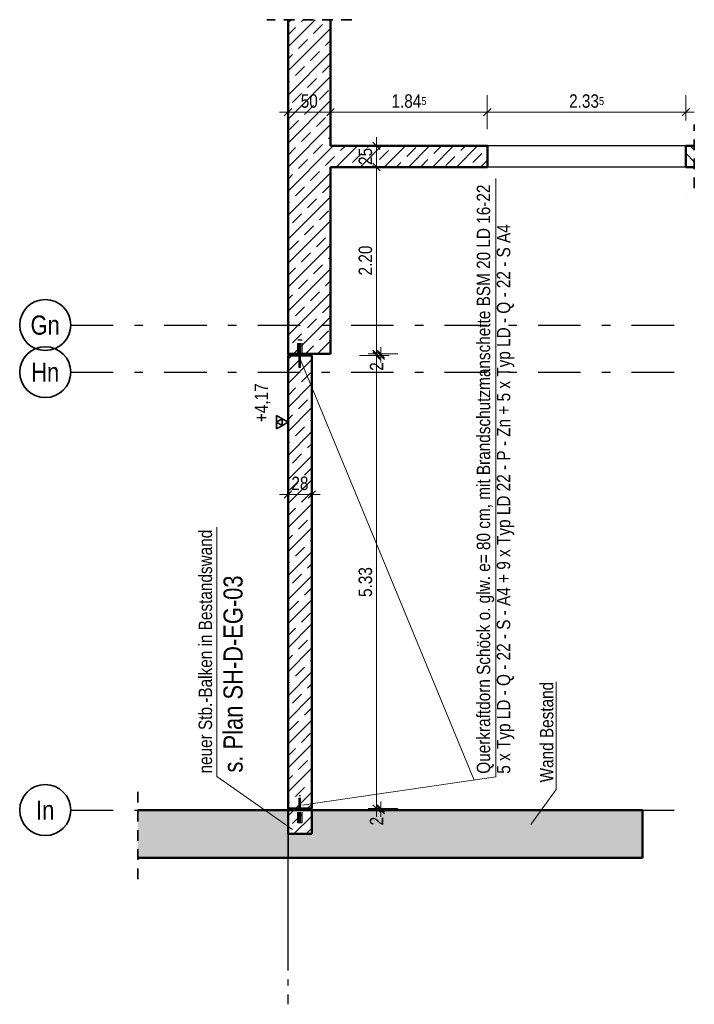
# Model space of a CAD drawing. Header units: millimetres. Extents: x 0 to 102, y -15 to 47.
# Tile 99 of 103: x 66.4 to 74.34, y 12.05 to 23.64. Entities that reach past the tile are written whole.
import ezdxf
from ezdxf.enums import TextEntityAlignment as Align

# ---------------------------------------------------------------- set-up
doc = ezdxf.new("R2010")
doc.units = ezdxf.units.MM
doc.linetypes.add('DASHDOTX2', pattern=[2, 1, -0.5, 0, -0.5])
doc.linetypes.add('HIDDEN', pattern=[0.375, 0.25, -0.125])
doc.layers.add('Achsen', color=7, linetype='Continuous', lineweight=20)
doc.layers.add('Schraffuren', color=7, linetype='Continuous', lineweight=20)
doc.styles.add('Arial Narrow', font='ARIALN.TTF')
doc.dimstyles.new('Arch_Strakon_dimstyle', dxfattribs={"dimtxt": 15.75, "dimasz": 1, "dimexe": 1.25, "dimexo": 0.0625, "dimgap": 1, "dimtad": 0, "dimzin": 12, "dimdsep": 46, "dimtxsty": 'Arial Narrow', "dimblk": 'Arrowhead_Tick', "dimsah": 1, "dimcen": 0, "dimse1": 1, "dimse2": 1, "dimclrd": 6, "dimclrt": 2, "dimazin": 0, "dimtfac": 1, "dimtdec": 4, "dimtmove": 0, "dimatfit": 3, "dimldrblk": 'NONE', "dimfxl": 1, "dimtvp": 1, "dimtolj": 1, "dimtzin": 0, "dimlwd": 13, "dimarcsym": 2})
pattern_1 = [(45, (0, 0), (-0.14142136, 0.14142136), [0.15, -0.1]), (45, (-0.07071, 0.07071), (-0.14142136, 0.14142136), [])]

# ---------------------------------------------------------------- blocks, each defined once
blk = doc.blocks.new('Arrowhead_Tick')
at = {"color": 0, "linetype": 'Continuous', "lineweight": -2}
for p, q in [((0, 20), (0, -10)), ((-1, 0), (0, 0)), ((10, 0), (0, 0))]:
    blk.add_line(p, q, dxfattribs=at)
at = {"color": 2, "linetype": 'Continuous', "lineweight": 35}
blk.add_line((4.4, 4.4), (-4.4, -4.4), dxfattribs=at)
blk = doc.blocks.new('*D419')
at = {"color": 6, "linetype": 'Continuous', "lineweight": 13}
blk.add_line((69.572, 22.55), (70.052, 22.55), dxfattribs=at)
at = {"layer": 'Defpoints', "color": 0}
for p in [(69.562, 23.638), (70.062, 22.55), (70.062, 22.154)]:
    blk.add_point(p, dxfattribs=at)
at = {"color": 6, "lineweight": 13, "xscale": 0.01, "yscale": 0.01, "zscale": 0.01}
blk.add_blockref('Arrowhead_Tick', (70.062, 22.55), dxfattribs=at)
at = {"color": 6, "lineweight": 13, "xscale": 0.01, "yscale": 0.01, "zscale": 0.01, "rotation": 180}
blk.add_blockref('Arrowhead_Tick', (69.562, 22.55), dxfattribs=at)
at = {"color": 2, "lineweight": 35, "insert": (69.812, 22.68), "char_height": 0.1575, "attachment_point": 5, "style": 'Arial Narrow'}
blk.add_mtext('\\A1;50', dxfattribs=at)
blk = doc.blocks.new('_None')
blk = doc.blocks.new('*D420')
at = {"color": 6, "linetype": 'Continuous', "lineweight": 13}
blk.add_line((70.072, 22.55), (71.897, 22.55), dxfattribs=at)
at = {"layer": 'Defpoints', "color": 0}
for p in [(71.907, 22.55), (70.062, 22.154), (71.907, 21.904)]:
    blk.add_point(p, dxfattribs=at)
at = {"color": 6, "lineweight": 13, "xscale": 0.01, "yscale": 0.01, "zscale": 0.01}
blk.add_blockref('Arrowhead_Tick', (71.907, 22.55), dxfattribs=at)
at = {"color": 6, "lineweight": 13, "xscale": 0.01, "yscale": 0.01, "zscale": 0.01, "rotation": 180}
blk.add_blockref('Arrowhead_Tick', (70.062, 22.55), dxfattribs=at)
at = {"color": 2, "lineweight": 35, "insert": (70.985, 22.68), "char_height": 0.1575, "attachment_point": 5, "style": 'Arial Narrow'}
blk.add_mtext('\\A1;1.84{\\A1;\\H.6x;\\S5;}', dxfattribs=at)
blk = doc.blocks.new('*D421')
at = {"color": 6, "linetype": 'Continuous', "lineweight": 13}
blk.add_line((71.917, 22.55), (74.232, 22.55), dxfattribs=at)
at = {"layer": 'Defpoints', "color": 0}
for p in [(74.242, 22.55), (71.907, 21.904), (74.242, 21.529)]:
    blk.add_point(p, dxfattribs=at)
at = {"color": 6, "lineweight": 13, "xscale": 0.01, "yscale": 0.01, "zscale": 0.01}
blk.add_blockref('Arrowhead_Tick', (74.242, 22.55), dxfattribs=at)
at = {"color": 6, "lineweight": 13, "xscale": 0.01, "yscale": 0.01, "zscale": 0.01, "rotation": 180}
blk.add_blockref('Arrowhead_Tick', (71.907, 22.55), dxfattribs=at)
at = {"color": 2, "lineweight": 35, "insert": (73.075, 22.68), "char_height": 0.1575, "attachment_point": 5, "style": 'Arial Narrow'}
blk.add_mtext('\\A1;2.33{\\A1;\\H.6x;\\S5;}', dxfattribs=at)
blk = doc.blocks.new('*D422')
at = {"color": 6, "linetype": 'Continuous', "lineweight": 13}
blk.add_line((70.604, 19.714), (70.604, 21.894), dxfattribs=at)
at = {"layer": 'Defpoints', "color": 0}
for p in [(70.062, 21.904), (70.604, 21.904), (70.062, 19.704)]:
    blk.add_point(p, dxfattribs=at)
at = {"color": 6, "lineweight": 13, "xscale": 0.01, "yscale": 0.01, "zscale": 0.01}
for p, rotation in [((70.604, 21.904), 90), ((70.604, 19.704), 270)]:
    blk.add_blockref('Arrowhead_Tick', p, dxfattribs=dict(at, rotation=rotation))
at = {"color": 2, "lineweight": 35, "insert": (70.473, 20.804), "char_height": 0.1575, "attachment_point": 5, "rotation": 90, "style": 'Arial Narrow'}
blk.add_mtext('\\A1;2.20', dxfattribs=at)
blk = doc.blocks.new('*D423')
at = {"color": 6, "linetype": 'Continuous', "lineweight": 13}
for p, q in [((70.654, 14.364), (70.654, 14.374)), ((70.654, 14.334), (70.654, 14.354)), ((70.654, 14.324), (70.654, 14.314))]:
    blk.add_line(p, q, dxfattribs=at)
at = {"layer": 'Defpoints', "color": 0}
for p in [(69.842, 14.354), (70.654, 14.354), (73.732, 14.334)]:
    blk.add_point(p, dxfattribs=at)
at = {"color": 6, "lineweight": 13, "xscale": 0.01, "yscale": 0.01, "zscale": 0.01}
for p, rotation in [((70.654, 14.334), 90), ((70.654, 14.354), 270)]:
    blk.add_blockref('Arrowhead_Tick', p, dxfattribs=dict(at, rotation=rotation))
at = {"color": 2, "lineweight": 35, "insert": (70.604, 14.205), "char_height": 0.1575, "attachment_point": 5, "rotation": 90, "style": 'Arial Narrow'}
blk.add_mtext('\\A1;2', dxfattribs=at)
blk = doc.blocks.new('*D424')
at = {"color": 6, "linetype": 'Continuous', "lineweight": 13}
blk.add_line((70.604, 14.364), (70.604, 19.674), dxfattribs=at)
at = {"layer": 'Defpoints', "color": 0}
for p in [(69.842, 19.684), (70.604, 19.684), (69.842, 14.354)]:
    blk.add_point(p, dxfattribs=at)
at = {"color": 6, "lineweight": 13, "xscale": 0.01, "yscale": 0.01, "zscale": 0.01}
for p, rotation in [((70.604, 19.684), 90), ((70.604, 14.354), 270)]:
    blk.add_blockref('Arrowhead_Tick', p, dxfattribs=dict(at, rotation=rotation))
at = {"color": 2, "lineweight": 35, "insert": (70.473, 17.019), "char_height": 0.1575, "attachment_point": 5, "rotation": 90, "style": 'Arial Narrow'}
blk.add_mtext('\\A1;5.33', dxfattribs=at)
blk = doc.blocks.new('*D425')
at = {"color": 6, "linetype": 'Continuous', "lineweight": 13}
for p, q in [((70.654, 19.714), (70.654, 19.724)), ((70.654, 19.684), (70.654, 19.704)), ((70.654, 19.674), (70.654, 19.664))]:
    blk.add_line(p, q, dxfattribs=at)
at = {"layer": 'Defpoints', "color": 0}
for p in [(70.062, 19.704), (70.654, 19.704), (69.842, 19.684)]:
    blk.add_point(p, dxfattribs=at)
at = {"color": 6, "lineweight": 13, "xscale": 0.01, "yscale": 0.01, "zscale": 0.01}
for p, rotation in [((70.654, 19.684), 90), ((70.654, 19.704), 270)]:
    blk.add_blockref('Arrowhead_Tick', p, dxfattribs=dict(at, rotation=rotation))
at = {"color": 2, "lineweight": 35, "insert": (70.604, 19.556), "char_height": 0.1575, "attachment_point": 5, "rotation": 90, "style": 'Arial Narrow'}
blk.add_mtext('\\A1;2', dxfattribs=at)
blk = doc.blocks.new('*D426')
at = {"color": 6, "linetype": 'Continuous', "lineweight": 13}
blk.add_line((69.572, 18.05), (69.832, 18.05), dxfattribs=at)
at = {"layer": 'Defpoints', "color": 0}
for p in [(69.562, 19.684), (69.842, 19.684), (69.842, 18.05)]:
    blk.add_point(p, dxfattribs=at)
at = {"color": 6, "lineweight": 13, "xscale": 0.01, "yscale": 0.01, "zscale": 0.01}
blk.add_blockref('Arrowhead_Tick', (69.842, 18.05), dxfattribs=at)
at = {"color": 6, "lineweight": 13, "xscale": 0.01, "yscale": 0.01, "zscale": 0.01, "rotation": 180}
blk.add_blockref('Arrowhead_Tick', (69.562, 18.05), dxfattribs=at)
at = {"color": 2, "lineweight": 35, "insert": (69.702, 18.18), "char_height": 0.1575, "attachment_point": 5, "style": 'Arial Narrow'}
blk.add_mtext('\\A1;28', dxfattribs=at)
blk = doc.blocks.new('*D427')
at = {"color": 6, "linetype": 'Continuous', "lineweight": 13}
blk.add_line((70.604, 21.914), (70.604, 22.144), dxfattribs=at)
at = {"layer": 'Defpoints', "color": 0}
for p in [(70.604, 22.154), (71.907, 22.154), (71.907, 21.904)]:
    blk.add_point(p, dxfattribs=at)
at = {"color": 6, "lineweight": 13, "xscale": 0.01, "yscale": 0.01, "zscale": 0.01}
for p, rotation in [((70.604, 22.154), 90), ((70.604, 21.904), 270)]:
    blk.add_blockref('Arrowhead_Tick', p, dxfattribs=dict(at, rotation=rotation))
at = {"color": 2, "lineweight": 35, "insert": (70.473, 22.029), "char_height": 0.1575, "attachment_point": 5, "rotation": 90, "style": 'Arial Narrow'}
blk.add_mtext('\\A1;25', dxfattribs=at)

msp = doc.modelspace()

# ---------------------------------------------------------------- hatches: boundary and pattern name
at = {"lineweight": 13}
h = msp.add_hatch(dxfattribs=at)
h.set_pattern_fill('wuB', color=6, scale=0.01, angle=135, style=0, pattern_type=2)
h.set_pattern_definition([(135, (0, 0), (-0.212132, -0.212132), []), (135, (-0.0707, -0.0707), (-0.212132, -0.212132), []), (135, (-0.14142, -0.14142), (-0.212132, -0.212132), [0.15, -0.1])])
h.paths.add_polyline_path([(74.3423984, 21.9044708), (74.3423984, 22.1544708), (74.2423984, 22.1544741), (74.2423996, 21.9044708)])
at = {"layer": 'Schraffuren', "lineweight": 13}
h = msp.add_hatch(dxfattribs=at)
h.set_pattern_fill('bB', color=6, scale=0.01, angle=45, style=0, pattern_type=2)
h.set_pattern_definition(pattern_1)
h.paths.add_polyline_path([(69.5623924, 19.7044743), (70.0623924, 19.7044743), (70.0623924, 23.6384456), (69.5623924, 23.6384456)])
h = msp.add_hatch(dxfattribs=at)
h.set_pattern_fill('bB', color=6, scale=0.01, angle=45, style=0, pattern_type=2)
h.set_pattern_definition(pattern_1)
h.paths.add_polyline_path([(70.0623924, 21.9044708), (71.9073984, 21.9044708), (71.9073984, 22.1544708), (70.0623924, 22.1544708)])
h = msp.add_hatch(dxfattribs=at)
h.set_pattern_fill('bB', color=6, scale=0.01, angle=45, style=0, pattern_type=2)
h.set_pattern_definition(pattern_1)
h.paths.add_polyline_path([(69.8423984, 14.3536435), (69.8423984, 19.6844613), (69.5623984, 19.6844613), (69.5623984, 14.3536435)])
at = {"layer": 'Schraffuren', "lineweight": 13, "true_color": 0xf0f0f0}
msp.add_hatch(color=7, dxfattribs=at).paths.add_polyline_path([(67.7941444, 13.7736435), (73.7323984, 13.7736435), (73.7323984, 14.3336435), (69.8423984, 14.3336435), (69.8423984, 14.0536435), (69.5623984, 14.0536435), (69.5623984, 14.3336435), (67.7941444, 14.3336435)])
at = {"layer": 'Schraffuren', "lineweight": 13}
h = msp.add_hatch(dxfattribs=at)
h.set_pattern_fill('bB', color=6, scale=0.01, angle=45, style=0, pattern_type=2)
h.set_pattern_definition(pattern_1)
h.paths.add_polyline_path([(69.8423984, 14.0536435), (69.8423984, 14.3336435), (69.5623984, 14.3336435), (69.5623984, 14.0536435)])

# ---------------------------------------------------------------- linework, layer by layer
at = {"color": 2, "linetype": 'HIDDEN', "lineweight": 35, "ltscale": 0.5}
for p, q in [((70.3123924, 23.6384456), (69.3123924, 23.6384456)), ((74.3423984, 21.6544741), (74.3423984, 22.4044741)), ((67.7941444, 13.5236435), (67.7941444, 14.5836435)), ((69.5623924, 13.980083), (69.5623924, 14.0536435)), ((69.5623924, 13.9095318), (69.5623924, 13.980083)), ((69.5623924, 13.8357457), (69.5623924, 13.9095318)), ((69.5623924, 13.8355828), (69.5623924, 13.8357457)), ((69.5623924, 13.8036812), (69.5623924, 13.8355828)), ((69.5623924, 13.7736435), (69.5623924, 13.8036812))]:
    msp.add_line(p, q, dxfattribs=at)
at = {"color": 4, "linetype": 'Continuous', "lineweight": 50}
for p, q in [((69.5623924, 19.7044743), (69.5623924, 23.6384456)), ((70.0623924, 22.1544708), (70.0623924, 23.6384456)), ((71.9073984, 22.1544708), (70.0623924, 22.1544708)), ((71.9073984, 21.9044708), (71.9073984, 22.1544708)), ((74.2423984, 21.9044708), (74.2423984, 22.1544741)), ((74.3423984, 22.1544708), (74.2423996, 22.1544708)), ((71.9073984, 21.9044708), (70.0623924, 21.9044708)), ((70.0623924, 19.7044743), (70.0623924, 21.9044708)), ((74.3423984, 21.9044708), (74.2423996, 21.9044708)), ((70.0623924, 19.7044743), (69.5623924, 19.7044743)), ((69.5623924, 14.3536435), (69.5623924, 19.6844613)), ((69.8423984, 19.6844613), (69.5623984, 19.6844613)), ((69.8423984, 14.3536435), (69.8423984, 19.6844613)), ((69.5623984, 14.3336435), (67.7941444, 14.3336435)), ((69.5623924, 14.0536435), (69.5623924, 14.3336435)), ((69.8423984, 14.3536435), (69.5623984, 14.3536435)), ((69.8423984, 14.3336435), (69.5623984, 14.3336435)), ((73.7323984, 14.3336435), (69.8423984, 14.3336435)), ((69.8423984, 14.0536435), (69.8423984, 14.3336435)), ((73.7323984, 13.7736435), (73.7323984, 14.3336435)), ((69.8423984, 14.0536435), (69.5623984, 14.0536435)), ((73.7323984, 13.7736435), (67.7941444, 13.7736435))]:
    msp.add_line(p, q, dxfattribs=at)
at = {"color": 3, "linetype": 'HIDDEN', "lineweight": 25, "ltscale": 0.5}
for p, q in [((69.6793014, 19.8644743), (69.6773984, 19.8644743)), ((69.6773984, 19.7044743), (69.6773984, 19.8644743)), ((69.6847207, 19.8644743), (69.6793014, 19.8644743)), ((69.6928313, 19.8644743), (69.6847207, 19.8644743)), ((69.7023984, 19.8644743), (69.6928313, 19.8644743)), ((69.6943984, 19.7044743), (69.6943984, 19.8644743)), ((69.7119655, 19.8644743), (69.7023984, 19.8644743)), ((69.7103984, 19.7044743), (69.7103984, 19.8644743)), ((69.7200761, 19.8644743), (69.7119655, 19.8644743)), ((69.7254954, 19.8644743), (69.7200761, 19.8644743)), ((69.7273984, 19.8644743), (69.7254954, 19.8644743)), ((69.7273984, 19.7044743), (69.7273984, 19.8644743)), ((69.6943984, 19.5444743), (69.6943984, 19.6844613)), ((69.7103984, 19.5444743), (69.7103984, 19.6844613)), ((69.6950074, 19.5444743), (69.6943984, 19.5444743)), ((69.6967415, 19.5444743), (69.6950074, 19.5444743)), ((69.6993369, 19.5444743), (69.6967415, 19.5444743)), ((69.7023984, 19.5444743), (69.6993369, 19.5444743)), ((69.7054599, 19.5444743), (69.7023984, 19.5444743)), ((69.7080553, 19.5444743), (69.7054599, 19.5444743)), ((69.7097894, 19.5444743), (69.7080553, 19.5444743)), ((69.7103984, 19.5444743), (69.7097894, 19.5444743)), ((69.6950074, 14.5036435), (69.6943984, 14.5036435)), ((69.6943984, 14.3536435), (69.6943984, 14.5036435)), ((69.6967415, 14.5036435), (69.6950074, 14.5036435)), ((69.6993369, 14.5036435), (69.6967415, 14.5036435)), ((69.7023984, 14.5036435), (69.6993369, 14.5036435)), ((69.7054599, 14.5036435), (69.7023984, 14.5036435)), ((69.7080553, 14.5036435), (69.7054599, 14.5036435)), ((69.7097894, 14.5036435), (69.7080553, 14.5036435)), ((69.7103984, 14.5036435), (69.7097894, 14.5036435)), ((69.7103984, 14.3536435), (69.7103984, 14.5036435)), ((69.6773984, 14.1836435), (69.6773984, 14.3336435)), ((69.6943984, 14.1836435), (69.6943984, 14.3336435)), ((69.7103984, 14.1836435), (69.7103984, 14.3336435)), ((69.7273984, 14.1836435), (69.7273984, 14.3336435)), ((69.6793014, 14.1836435), (69.6773984, 14.1836435)), ((69.6847207, 14.1836435), (69.6793014, 14.1836435)), ((69.6928313, 14.1836435), (69.6847207, 14.1836435)), ((69.7023984, 14.1836435), (69.6928313, 14.1836435)), ((69.7119655, 14.1836435), (69.7023984, 14.1836435)), ((69.7200761, 14.1836435), (69.7119655, 14.1836435)), ((69.7254954, 14.1836435), (69.7200761, 14.1836435)), ((69.7273984, 14.1836435), (69.7254954, 14.1836435))]:
    msp.add_line(p, q, dxfattribs=at)
at = {"color": 3, "linetype": 'Continuous', "lineweight": 25}
for p, q in [((69.5623924, 19.6844613), (69.5623924, 19.7044743)), ((69.5623924, 18.82125), (69.5623924, 19.3498252)), ((69.5623924, 14.3336435), (69.5623924, 14.3504825)), ((69.5623924, 13.7573791), (69.5623924, 13.7736435)), ((69.5623924, 13.7570798), (69.5623924, 13.7573791)), ((69.5623924, 13.6605289), (69.5623924, 13.7570798)), ((69.5623924, 13.6602317), (69.5623924, 13.6605289)), ((69.5623924, 13.5659782), (69.5623924, 13.6602317)), ((69.5623924, 13.5656811), (69.5623924, 13.5659782)), ((69.5623924, 13.4714276), (69.5623924, 13.5656811)), ((69.5623924, 13.4711305), (69.5623924, 13.4714276)), ((69.5623924, 13.3768296), (69.5623924, 13.4711305)), ((69.5623924, 13.3765281), (69.5623924, 13.3768296)), ((69.5623924, 13.2822832), (69.5623924, 13.3765281)), ((69.5623924, 13.2819775), (69.5623924, 13.2822832)), ((69.5623924, 13.1877283), (69.5623924, 13.2819775)), ((69.5623924, 13.1874311), (69.5623924, 13.1877283)), ((69.5623924, 13.0931776), (69.5623924, 13.1874311)), ((69.5623924, 13.0928805), (69.5623924, 13.0931776)), ((69.5623924, 12.9986313), (69.5623924, 13.0928805)), ((69.5623924, 12.9983299), (69.5623924, 12.9986313)), ((69.5623924, 12.904029), (69.5623924, 12.9983299)), ((69.5623924, 12.9037275), (69.5623924, 12.904029)), ((69.5623924, 12.8094783), (69.5623924, 12.9037275)), ((69.5623924, 12.8091769), (69.5623924, 12.8094783)), ((69.5623924, 12.7149277), (69.5623924, 12.8091769)), ((69.5623924, 12.7143291), (69.5623924, 12.7149277)), ((69.5623924, 12.4454782), (69.5623924, 12.7100787)), ((69.5623924, 12.2690763), (69.5623924, 12.3396276)), ((69.5623924, 12.0486723), (69.5623924, 12.1632775))]:
    msp.add_line(p, q, dxfattribs=at)
at = {"color": 2, "linetype": 'Continuous', "lineweight": 35}
for p, q in [((69.5623924, 18.9), (69.4259974, 18.97875)), ((69.4259974, 18.97875), (69.4259974, 18.82125)), ((69.4941949, 18.939375), (69.4259974, 18.9)), ((69.4259974, 18.82125), (69.5623924, 18.9)), ((69.4259974, 18.9), (69.4941949, 18.860625)), ((69.4941949, 18.860625), (69.4941949, 18.939375))]:
    msp.add_line(p, q, dxfattribs=at)
at = {"color": 5, "linetype": 'Continuous', "lineweight": 18}
for p, q in [((68.7229056, 17.6648634), (68.7229056, 14.7294153)), ((72.7166527, 15.8450551), (72.7166527, 14.5774)), ((68.7229056, 14.7294153), (69.6143497, 14.1075921)), ((72.7166527, 14.5774), (72.4204073, 14.1640343))]:
    msp.add_line(p, q, dxfattribs=at)
at = {"color": 9, "linetype": 'Continuous', "lineweight": 0}
msp.add_circle((74.2423984, 21.5294741), 0.00111, dxfattribs=at)
at = {"layer": 'Achsen', "color": 3, "linetype": 'Continuous', "lineweight": 25}
for p, q in [((74.2423996, 22.1544708), (71.9073984, 22.1544708)), ((74.2423996, 21.9044708), (71.9073984, 21.9044708)), ((69.6943984, 19.6844613), (69.6943984, 19.7044743)), ((69.7103984, 19.6844613), (69.7103984, 19.7044743)), ((69.6943984, 14.3336435), (69.6943984, 14.3536435)), ((69.7103984, 14.3336435), (69.7103984, 14.3536435))]:
    msp.add_line(p, q, dxfattribs=at)
at = {"layer": 'Achsen', "color": 5, "linetype": 'Continuous', "lineweight": 18}
for p, q in [((72.0084817, 14.7246345), (72.0084817, 21.7707795)), ((71.751928, 14.6875767), (69.697854, 19.6632839)), ((69.7232455, 14.3945448), (72.0084817, 14.7246345))]:
    msp.add_line(p, q, dxfattribs=at)
at = {"layer": 'Achsen', "color": 3, "linetype": 'DASHDOTX2', "lineweight": 25, "ltscale": 0.5}
for p, q in [((67.0049462, 20.044471), (74.1852221, 20.044471)), ((67.0049462, 19.489471), (74.1417046, 19.489471)), ((67.0049462, 14.334471), (74.1703308, 14.334471))]:
    msp.add_line(p, q, dxfattribs=at)
at = {"layer": 'Achsen', "color": 2, "linetype": 'Continuous', "lineweight": 35}
for centre in [(66.7049462, 20.044471), (66.7049462, 19.489471), (66.7049462, 14.334471)]:
    msp.add_circle(centre, 0.3, dxfattribs=at)

# ---------------------------------------------------------------- texts
at = {"color": 2, "lineweight": 35, "style": 'Arial Narrow'}
for s, p in [('neuer Stb.-Balken in Bestandswand', (68.6678866, 14.7660946)), ('Wand Bestand', (72.6836447, 14.6608387))]:
    msp.add_text(s, height=0.1575, rotation=90, dxfattribs=at).set_placement(p)
at = {"color": 4, "lineweight": 50, "style": 'Arial Narrow'}
msp.add_text('s. Plan SH-D-EG-03', height=0.225, rotation=90, dxfattribs=at).set_placement((69.0275966, 14.7763153))
at = {"color": 2, "lineweight": 35, "insert": (69.1686424, 18.8506537), "char_height": 0.1575, "attachment_point": 1, "rotation": 90, "line_spacing_factor": 0.9, "style": 'Arial Narrow'}
msp.add_mtext(' +4,17', dxfattribs=at)
at = {"layer": 'Achsen', "color": 4, "lineweight": 50, "style": 'Arial Narrow'}
for s, p in [('Gn', (66.7049462, 20.0436435)), ('Hn', (66.7049462, 19.4886435)), ('In', (66.7049462, 14.3336435))]:
    msp.add_text(s, height=0.225, dxfattribs=at).set_placement(p, align=Align.MIDDLE_CENTER)
at = {"layer": 'Achsen', "color": 2, "lineweight": 35, "insert": (72.2243096, 14.7627217), "char_height": 0.1575, "attachment_point": 7, "rotation": 90, "line_spacing_factor": 0.9, "style": 'Arial Narrow'}
msp.add_mtext('Querkraftdorn Schöck o. glw. e= 80 cm, mit Brandschutzmanschette BSM 20 LD 16-22{\\P}5 x Typ LD - Q - 22 - S - A4 + 9 x Typ LD 22 - P - Zn + 5 x Typ LD - Q - 22 - S A4', dxfattribs=at)

# ---------------------------------------------------------------- dimensions: what is measured, and where the dimension line sits
at = {"lineweight": 35}
for base, p1, p2, text, picture, middle in [((70.0623924, 22.55), (69.5623924, 23.6384456), (70.0623924, 22.1544708), '50', '*D419', (69.8123924, 22.55)), ((71.9073984, 22.55), (70.0623924, 22.1544708), (71.9073984, 21.9044708), '1.84{\\A1;\\H.6x;\\S5;}', '*D420', (70.9848954, 22.55)), ((74.2423984, 22.55), (71.9073984, 21.9044708), (74.2423984, 21.5294741), '2.33{\\A1;\\H.6x;\\S5;}', '*D421', (73.0748984, 22.55)), ((69.8423984, 18.05), (69.5623924, 19.6844613), (69.8423984, 19.6844613), '28', '*D426', (69.7023954, 18.05))]:
    dim = msp.add_linear_dim(base=base, p1=p1, p2=p2, text=text, dimstyle='Arch_Strakon_dimstyle', override={"dimscale": 0.01, "dimtxt": 15.75, "dimasz": 1, "dimgap": 5, "dimtad": 1, "dimjust": 0, "dimtih": 0, "dimtoh": 0, "dimdec": 5, "dimdsep": 46, "dimtxsty": 'Arial Narrow', "dimclrd": 6, "dimclrt": 2, "dimtix": 1, "dimtofl": 255, "dimtmove": 0, "dimatfit": 2, "dimfxl": 0, "dimfxlon": 0, "dimtvp": 31.746032, "dimlwd": 13}, dxfattribs=at)
    dim.commit()
    dim.dimension.update_dxf_attribs({"geometry": picture, "text_midpoint": middle, "dimtype": 160})
for base, p1, p2, text, override, picture, middle in [((70.6035789, 22.1544708), (71.9073984, 21.9044708), (71.9073984, 22.1544708), '25', {"dimscale": 0.01, "dimtxt": 15.75, "dimasz": 1, "dimgap": 5, "dimtad": 1, "dimjust": 0, "dimtih": 0, "dimtoh": 0, "dimdec": 5, "dimdsep": 46, "dimtxsty": 'Arial Narrow', "dimclrd": 6, "dimclrt": 2, "dimtix": 1, "dimtofl": 255, "dimtmove": 0, "dimatfit": 2, "dimfxl": 0, "dimfxlon": 0, "dimtvp": 31.746032, "dimlwd": 13}, '*D427', (70.6035789, 22.0294708)), ((70.6035789, 21.9044708), (70.0623924, 19.7044743), (70.0623924, 21.9044708), '2.20', {"dimscale": 0.01, "dimtxt": 15.75, "dimasz": 1, "dimgap": 5, "dimtad": 1, "dimjust": 0, "dimtih": 0, "dimtoh": 0, "dimdec": 5, "dimdsep": 46, "dimtxsty": 'Arial Narrow', "dimclrd": 6, "dimclrt": 2, "dimtix": 1, "dimtofl": 255, "dimtmove": 0, "dimatfit": 2, "dimfxl": 0, "dimfxlon": 0, "dimtvp": 31.746032, "dimlwd": 13}, '*D422', (70.6035789, 20.8044726)), ((70.6035789, 19.6844613), (69.8423984, 14.3536435), (69.8423984, 19.6844613), '5.33', {"dimscale": 0.01, "dimtxt": 15.75, "dimasz": 1, "dimgap": 5, "dimtad": 1, "dimjust": 0, "dimtih": 0, "dimtoh": 0, "dimdec": 5, "dimdsep": 46, "dimtxsty": 'Arial Narrow', "dimclrd": 6, "dimclrt": 2, "dimtix": 1, "dimtofl": 255, "dimtmove": 0, "dimatfit": 2, "dimfxl": 0, "dimfxlon": 0, "dimtvp": 31.746032, "dimlwd": 13}, '*D424', (70.6035789, 17.0190524)), ((70.6535789, 19.7044743), (69.8423984, 19.6844613), (70.0623924, 19.7044743), '2', {"dimscale": 0.01, "dimtxt": 15.75, "dimasz": 1, "dimgap": 5, "dimtad": 1, "dimjust": 0, "dimtih": 0, "dimtoh": 0, "dimdec": 5, "dimdsep": 46, "dimtxsty": 'Arial Narrow', "dimclrd": 6, "dimclrt": 2, "dimtix": 0, "dimtofl": 255, "dimtmove": 2, "dimatfit": 2, "dimfxl": 0, "dimfxlon": 0, "dimtvp": 31.746032, "dimlwd": 13}, '*D425', (70.6035789, 19.5560988)), ((70.6535789, 14.3536435), (73.7323984, 14.3336435), (69.8423984, 14.3536435), '2', {"dimscale": 0.01, "dimtxt": 15.75, "dimasz": 1, "dimgap": 5, "dimtad": 1, "dimjust": 0, "dimtih": 0, "dimtoh": 0, "dimdec": 5, "dimdsep": 46, "dimtxsty": 'Arial Narrow', "dimclrd": 6, "dimclrt": 2, "dimtix": 0, "dimtofl": 255, "dimtmove": 2, "dimatfit": 2, "dimfxl": 0, "dimfxlon": 0, "dimtvp": 31.746032, "dimlwd": 13}, '*D423', (70.6035789, 14.205281))]:
    dim = msp.add_linear_dim(base=base, p1=p1, p2=p2, angle=90, text=text, dimstyle='Arch_Strakon_dimstyle', override=override, dxfattribs=at)
    dim.commit()
    dim.dimension.update_dxf_attribs({"geometry": picture, "text_midpoint": middle, "dimtype": 160})

doc.saveas('drawing.dxf')
